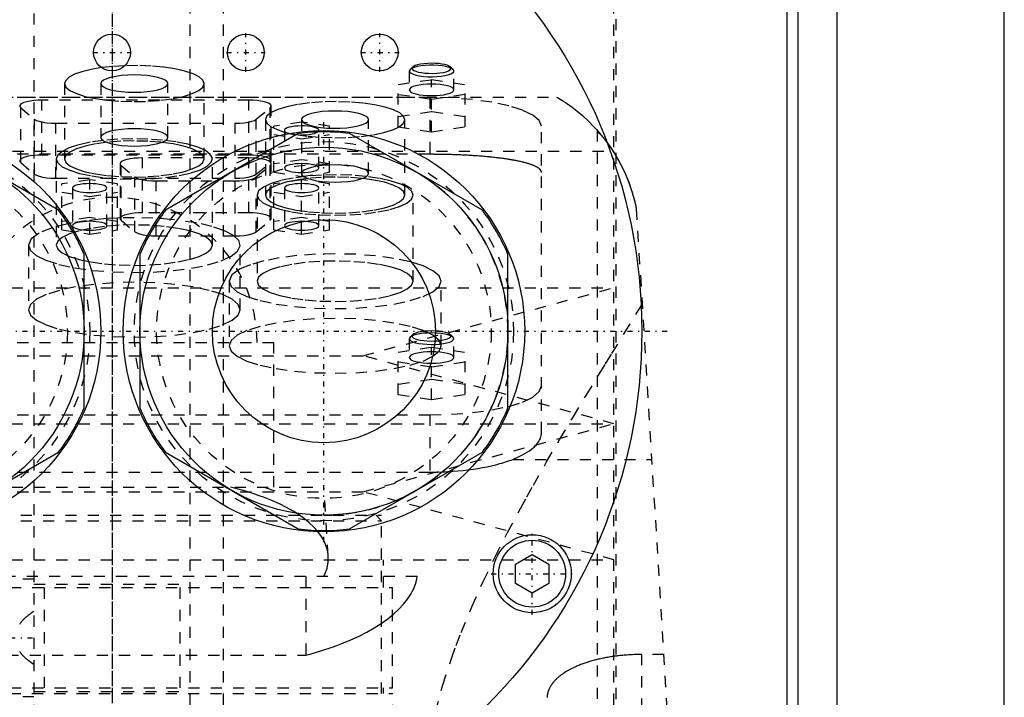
# Model space of a CAD drawing. Extents: x -90 to 90, y -137 to 442.
# Tile 7 of 9: x -8 to 80, y 196 to 257. Entities that reach past the tile are written whole.
import ezdxf

# ---------------------------------------------------------------- set-up
doc = ezdxf.new("R2010")
doc.units = 0
doc.linetypes.add('CENTER', pattern=[1.5, 0.45, -0.5, 0.05, -0.5])
doc.linetypes.add('DASHED', pattern=[2, 1, -1])
for name, color, linetype in [('AM_0', 7, 'CONTINUOUS'), ('AM_3', 7, 'DASHED'), ('AM_7', 7, 'CENTER')]:
    doc.layers.add(name, color=color, linetype=linetype)

msp = doc.modelspace()

# ---------------------------------------------------------------- linework, layer by layer
at = {"layer": 'AM_0', "color": 7, "linetype": 'CONTINUOUS'}
for p, q in [((65, 37.5), (65, 292.5)), ((61.5, 292), (61.5, 154.982)), ((80, 30), (80, 291.5)), ((60.5, 291), (60.5, 156.646)), ((-4.796, 239.852), (-16.704, 246.727)), ((16.704, 246.727), (4.796, 239.852)), ((33.204, 239.852), (21.296, 246.727)), ((-2.5, 222.125), (-2.5, 235.875)), ((2.5, 235.875), (2.5, 222.125)), ((35.5, 222.125), (35.5, 235.875)), ((-16.704, 211.273), (-4.796, 218.148)), ((4.796, 218.148), (16.704, 211.273)), ((21.296, 211.273), (33.204, 218.148)), ((36.172, 208.116), (37.672, 208.982)), ((37.672, 208.982), (39.172, 208.116)), ((36.172, 206.384), (36.172, 208.116)), ((39.172, 208.116), (39.172, 206.384)), ((37.672, 205.518), (36.172, 206.384)), ((39.172, 206.384), (37.672, 205.518))]:
    msp.add_line(p, q, dxfattribs=at)
for centre, radius in [((0, 229), 47.5), ((0, 254), 1.65), ((12, 254), 1.65), ((24, 254), 1.65), ((-19, 229), 18), ((19, 229), 18), ((-19, 229), 16.5), ((19, 229), 16.5), ((19, 229), 10), ((37.672, 207.25), 3.5), ((37.672, 207.25), 3)]:
    msp.add_circle(centre, radius, dxfattribs=at)
for centre, start, end in [((19, 229), 82.61986, 97.38014), ((-19, 229), 22.61986, 37.38014), ((19, 229), 142.61986, 157.38014), ((19, 229), 22.61986, 37.38014), ((-19, 229), 322.61986, 337.38014), ((19, 229), 202.61986, 217.38014), ((19, 229), 322.61986, 337.38014), ((19, 229), 262.61986, 277.38014)]:
    msp.add_arc(centre, 17.875, start, end, dxfattribs=at)
at = {"layer": 'AM_3', "color": 6, "linetype": 'DASHED'}
for p, q in [((-7, 415.5), (-7, -110.5)), ((7, -110.5), (7, 415.5)), ((10, -70.5), (10, 403.5)), ((45.211, 176), (45.211, 269)), ((45, 179.5), (45, 265.5)), ((26.723, 252.474), (26.65, 252.335)), ((26.964, 252.698), (26.723, 252.474)), ((30.577, 252.474), (30.336, 252.698)), ((26.65, 252.335), (26.65, 250.645)), ((30.65, 250.645), (30.65, 252.335)), ((-4.25, 251.208), (-4.25, 244.446)), ((-1, 251.208), (-1, 246.378)), ((5, 246.378), (5, 251.208)), ((8.25, 244.446), (8.25, 251.208)), ((25.65, 251.116), (28.65, 251.564)), ((25.65, 247.322), (25.65, 251.116)), ((28.65, 251.564), (31.65, 251.116)), ((28.65, 246.874), (28.65, 251.564)), ((31.65, 247.322), (31.65, 251.116)), ((-39.86, 250), (39.86, 250)), ((28.5, 249.97), (-28.5, 249.97)), ((28.65, 249.771), (25.65, 250.219)), ((28.5, 249.97), (28.5, 244.865)), ((31.65, 250.219), (28.65, 249.771)), ((-8.189, 244.122), (-8.189, 249.048)), ((-8.189, 249.048), (-6.939, 248.013)), ((-6.28, 244.794), (-6.28, 249.72)), ((12.28, 249.72), (-6.28, 249.72)), ((12.28, 244.794), (12.28, 249.72)), ((12.939, 248.013), (14.189, 249.048)), ((14.189, 244.122), (14.189, 249.048)), ((14.28, 244.276), (14.28, 249.202)), ((28.65, 248.667), (25.65, 248.218)), ((31.65, 248.218), (28.65, 248.667)), ((-6.939, 243.086), (-6.939, 248.013)), ((-5.03, 247.649), (11.03, 247.649)), ((-5.03, 242.723), (-5.03, 247.649)), ((11.03, 242.723), (11.03, 247.649)), ((12.939, 243.086), (12.939, 248.013)), ((13.75, 247.973), (13.75, 241.211)), ((17, 247.757), (14.5, 247.383)), ((14.5, 243.255), (14.5, 247.383)), ((17, 247.973), (17, 242.882)), ((19.5, 247.383), (17, 247.757)), ((19.5, 243.255), (19.5, 247.383)), ((23, 243.143), (23, 247.973)), ((25.65, 247.322), (28.65, 246.874)), ((26.25, 241.211), (26.25, 247.973)), ((28.65, 246.874), (31.65, 247.322)), ((38.5, 219.865), (38.5, 247.382)), ((14.5, 246.636), (17, 246.263)), ((15.45, 247.01), (15.45, 243.629)), ((17, 246.263), (19.5, 246.636)), ((18.55, 243.629), (18.55, 247.01)), ((43.5, 247.019), (43.5, 77.05)), ((-44.917, 245.15), (44.917, 245.15)), ((28.5, 244.865), (-28.5, 244.865)), ((12.28, 244.794), (-6.28, 244.794)), ((2.72, 239.617), (2.72, 244.544)), ((12.28, 244.544), (2.72, 244.544)), ((12.28, 239.617), (12.28, 244.544)), ((-8.189, 244.122), (-6.939, 243.086)), ((-5, 244.446), (-5, 236.719)), ((0.72, 244.026), (0.72, 239.1)), ((0.811, 238.945), (0.811, 243.872)), ((0.811, 243.872), (2.061, 242.836)), ((9, 236.719), (9, 244.446)), ((12.939, 243.086), (14.189, 244.122)), ((12.939, 242.836), (14.189, 243.872)), ((14.189, 238.945), (14.189, 243.872)), ((14.28, 239.1), (14.28, 244.026)), ((17, 244.376), (14.5, 244.003)), ((19.5, 244.003), (17, 244.376)), ((2.061, 237.91), (2.061, 242.836)), ((12.939, 237.91), (12.939, 242.836)), ((14.5, 243.255), (17, 242.882)), ((17, 242.882), (19.5, 243.255)), ((-5.03, 242.723), (11.03, 242.723)), ((-2, 242.581), (-4.5, 242.207)), ((-4.5, 238.079), (-4.5, 242.207)), ((-2, 237.706), (-2, 242.581)), ((0.5, 242.207), (-2, 242.581)), ((0.5, 238.079), (0.5, 242.207)), ((3.97, 242.473), (11.03, 242.473)), ((3.97, 237.547), (3.97, 242.473)), ((11.03, 237.547), (11.03, 242.473)), ((17, 242.581), (14.5, 242.207)), ((14.5, 238.079), (14.5, 242.207)), ((17, 237.706), (17, 242.581)), ((19.5, 242.207), (17, 242.581)), ((19.5, 238.079), (19.5, 242.207)), ((-4.5, 241.46), (-2, 241.086)), ((-3.55, 241.833), (-3.55, 238.453)), ((-2, 241.086), (0.5, 241.46)), ((-0.45, 238.453), (-0.45, 241.833)), ((13, 241.211), (13, 233.484)), ((14.5, 241.46), (17, 241.086)), ((15.45, 241.833), (15.45, 238.453)), ((17, 241.086), (19.5, 241.46)), ((18.55, 238.453), (18.55, 241.833)), ((27, 233.484), (27, 241.211)), ((12.28, 239.617), (2.72, 239.617)), ((47, 240), (57, 77.05)), ((-3.948, 238.636), (-5.355, 238.275)), ((-2, 239.2), (-4.5, 238.826)), ((-3.819, 238.663), (-3.948, 238.636)), ((-3.556, 238.714), (-3.819, 238.663)), ((0.5, 238.826), (-2, 239.2)), ((-0.452, 239.095), (-1.01, 239.051)), ((0.498, 239.147), (-0.452, 239.095)), ((0.731, 239.156), (0.498, 239.147)), ((2, 239.178), (0.731, 239.156)), ((0.811, 238.945), (2.061, 237.91)), ((7.574, 238.71), (5.276, 239.027)), ((12.939, 237.91), (14.189, 238.945)), ((17, 239.2), (14.5, 238.826)), ((19.5, 238.826), (17, 239.2)), ((-4.5, 238.079), (-2, 237.706)), ((-2, 237.706), (0.5, 238.079)), ((3.97, 237.547), (11.03, 237.547)), ((14.5, 238.079), (17, 237.706)), ((17, 237.706), (19.5, 238.079)), ((-7.5, 236.719), (-7.5, 230.924)), ((11.5, 230.924), (11.5, 236.719)), ((10.5, 233.484), (10.5, 227.689)), ((29.5, 227.689), (29.5, 233.484)), ((-45, 232.9), (45, 232.9)), ((22.5, 226.8), (45, 232.9)), ((26.964, 228.692), (26.723, 228.468)), ((30.577, 228.468), (30.336, 228.692)), ((-14.5, 228), (14.5, 228)), ((14.5, 215), (14.5, 228)), ((26.723, 228.468), (26.65, 228.329)), ((26.65, 228.329), (26.65, 226.639)), ((30.65, 226.639), (30.65, 228.329)), ((25.65, 227.11), (28.65, 227.559)), ((25.65, 223.316), (25.65, 227.11)), ((28.65, 227.559), (31.65, 227.11)), ((28.65, 222.868), (28.65, 227.559)), ((31.65, 223.316), (31.65, 227.11)), ((-22.5, 226.8), (22.5, 226.8)), ((45, 220.7), (22.5, 226.8)), ((28.65, 225.766), (25.65, 226.214)), ((31.65, 226.214), (28.65, 225.766)), ((28.65, 224.661), (25.65, 224.213)), ((31.65, 224.213), (28.65, 224.661)), ((25.65, 223.316), (28.65, 222.868)), ((28.65, 222.868), (31.65, 223.316)), ((-45, 220.7), (45, 220.7)), ((-28.5, 221.5), (28.5, 221.5)), ((22.5, 214.6), (45, 220.7)), ((28.5, 221.5), (28.5, 216.359)), ((35.934, 217.5), (48.381, 217.5)), ((-28.5, 216.359), (28.5, 216.359)), ((-22.5, 214.6), (22.5, 214.6)), ((-19, 215), (19, 215)), ((19.386, 208.83), (19, 215)), ((45, 208.5), (22.5, 214.6)), ((-24.175, 212.5), (24.175, 212.5)), ((-24.175, 212), (24.175, 212)), ((24.175, 212), (23.675, 212.5)), ((24.175, 196.5), (24.175, 212.5)), ((24.175, 196.5), (24.175, 212)), ((-45, 208.5), (45, 208.5)), ((24.35, 206), (24.35, 208.5)), ((27.357, 207), (-27.357, 207)), ((-7, 206.75), (-10, 206.75)), ((17.375, 207), (17.375, 199.939)), ((-25.15, 206), (25.15, 206)), ((-7, 206.3), (7, 206.3)), ((-6.096, 206), (-6.096, 197)), ((6.096, 197), (6.096, 206)), ((25.15, 197), (25.15, 206)), ((-17.375, 199.939), (17.375, 199.939)), ((47.5, 77.05), (47.5, 200.006)), ((49.454, 200.006), (47.5, 200.006)), ((-25.15, 197), (25.15, 197)), ((24.35, 196.5), (24.35, 197)), ((-25.175, 196.5), (25.175, 196.5)), ((-10, 196.25), (-7, 196.25)), ((-7, 196.7), (7, 196.7)), ((25.75, 116.5), (25.175, 196.5))]:
    msp.add_line(p, q, dxfattribs=at)
for points in [[(-0.93, 252.637), (-1.873, 252.477), (-2.691, 252.277), (-3.356, 252.042), (-3.847, 251.779), (-4.148, 251.498), (-4.25, 251.208)], [(1.142, 252.81), (0.077, 252.747), (-0.93, 252.637)], [(8.25, 251.208), (8.138, 251.513), (7.805, 251.807), (7.264, 252.08), (6.533, 252.322), (5.64, 252.523), (4.616, 252.677), (3.498, 252.778), (2.326, 252.823), (1.142, 252.81)], [(26.65, 252.335), (26.69, 252.232), (26.809, 252.133), (27.002, 252.042), (27.261, 251.962), (27.576, 251.898), (27.934, 251.852), (28.321, 251.824), (28.72, 251.818), (29.118, 251.832), (29.496, 251.866), (29.84, 251.919), (30.137, 251.989), (30.374, 252.072), (30.541, 252.167), (30.633, 252.268), (30.645, 252.371), (30.577, 252.474)], [(30.577, 252.474), (30.432, 252.57), (30.216, 252.657), (29.938, 252.731), (29.609, 252.789), (29.241, 252.829), (28.85, 252.85), (28.45, 252.85), (28.059, 252.829), (27.691, 252.789), (27.362, 252.731), (27.084, 252.657), (26.868, 252.57), (26.723, 252.474)], [(28.65, 253.029), (28.303, 253.02), (27.971, 252.994), (27.665, 252.951), (27.398, 252.893), (27.181, 252.822), (27.021, 252.742), (26.927, 252.655), (26.901, 252.566), (26.943, 252.476), (27.054, 252.391), (27.228, 252.312), (27.458, 252.245), (27.735, 252.19), (28.049, 252.151), (28.386, 252.129), (28.734, 252.124), (29.078, 252.137), (29.406, 252.168), (29.703, 252.215), (29.959, 252.276), (30.163, 252.349), (30.307, 252.431), (30.386, 252.519), (30.395, 252.609), (30.336, 252.698)], [(30.336, 252.698), (30.22, 252.776), (30.051, 252.848), (29.833, 252.91), (29.575, 252.961), (29.285, 252.998), (28.973, 253.022), (28.65, 253.029)], [(-4.25, 251.208), (-4.13, 250.892), (-3.774, 250.589), (-3.197, 250.309), (-2.419, 250.064), (-1.472, 249.863), (-0.392, 249.713), (0.781, 249.621), (2, 249.59), (3.219, 249.621), (4.392, 249.713), (5.472, 249.863), (6.419, 250.064), (7.197, 250.309), (7.774, 250.589), (8.13, 250.892), (8.25, 251.208)], [(26.65, 250.645), (26.688, 250.544), (26.802, 250.446), (26.987, 250.357), (27.236, 250.278), (27.539, 250.214), (27.885, 250.166), (28.26, 250.137), (28.65, 250.127), (29.04, 250.137), (29.415, 250.166), (29.761, 250.214), (30.064, 250.278), (30.313, 250.357), (30.498, 250.446), (30.612, 250.544), (30.65, 250.645), (30.612, 250.746), (30.498, 250.843), (30.313, 250.932), (30.064, 251.011), (29.761, 251.075), (29.415, 251.123), (29.04, 251.152), (28.65, 251.162)], [(28.65, 251.162), (28.26, 251.152), (27.885, 251.123), (27.539, 251.075), (27.236, 251.011), (26.987, 250.932), (26.802, 250.843), (26.688, 250.746), (26.65, 250.645)], [(38.5, 247.382), (38.308, 247.887), (37.739, 248.372), (36.815, 248.82), (35.571, 249.212), (34.056, 249.534), (32.327, 249.773), (30.451, 249.92), (28.5, 249.97)], [(-6.28, 249.72), (-6.652, 249.711), (-7.012, 249.684), (-7.346, 249.64), (-7.642, 249.581), (-7.891, 249.509), (-8.083, 249.426), (-8.213, 249.335), (-8.274, 249.239), (-8.266, 249.143), (-8.189, 249.048)], [(14.189, 249.048), (14.266, 249.143), (14.274, 249.239), (14.213, 249.335), (14.083, 249.426), (13.891, 249.509), (13.642, 249.581), (13.346, 249.64), (13.012, 249.684), (12.652, 249.711), (12.28, 249.72)], [(13.75, 247.973), (13.869, 247.658), (14.222, 247.356), (14.796, 247.077), (15.568, 246.832), (16.51, 246.631), (17.584, 246.481), (18.751, 246.388), (19.966, 246.355), (21.181, 246.384), (22.352, 246.474), (23.433, 246.621), (24.383, 246.819), (25.165, 247.062), (25.751, 247.339), (26.117, 247.641), (26.25, 247.955), (26.144, 248.27), (25.803, 248.573), (25.242, 248.854), (24.48, 249.101), (23.547, 249.305), (22.479, 249.458), (21.316, 249.554), (20.103, 249.59), (18.886, 249.564), (17.712, 249.478), (16.625, 249.334), (15.667, 249.138), (14.874, 248.898), (14.276, 248.622)], [(14.276, 248.622), (13.883, 248.305), (13.75, 247.973)], [(23, 247.973), (22.942, 248.124), (22.772, 248.27), (22.494, 248.404), (22.121, 248.522), (21.667, 248.618), (21.148, 248.69), (20.585, 248.734), (20, 248.749), (19.415, 248.734), (18.852, 248.69), (18.333, 248.618), (17.879, 248.522), (17.506, 248.404), (17.228, 248.27), (17.058, 248.124), (17, 247.973)], [(-6.939, 248.013), (-6.771, 247.912), (-6.526, 247.824), (-6.214, 247.75), (-5.85, 247.695), (-5.449, 247.661), (-5.03, 247.649)], [(11.03, 247.649), (11.449, 247.661), (11.85, 247.695), (12.214, 247.75), (12.526, 247.824), (12.771, 247.912), (12.939, 248.013)], [(16.531, 246.627), (16.823, 246.611), (17.122, 246.61), (17.416, 246.623), (17.695, 246.651), (17.948, 246.692), (18.166, 246.745), (18.34, 246.808), (18.465, 246.879), (18.535, 246.954), (18.548, 247.031), (18.503, 247.107), (18.403, 247.18), (18.251, 247.247), (18.052, 247.305), (17.813, 247.351), (17.545, 247.385), (17.257, 247.405), (16.959, 247.411), (16.662, 247.401), (16.378, 247.377), (16.117, 247.339), (15.889, 247.29), (15.702, 247.229), (15.564, 247.161), (15.479, 247.086), (15.45, 247.009), (15.479, 246.933), (15.565, 246.858), (15.703, 246.79), (15.891, 246.73)], [(17, 247.973), (17.036, 247.853), (17.143, 247.736)], [(17.143, 247.736), (17.384, 247.592), (17.733, 247.464), (18.174, 247.357), (18.689, 247.274), (19.258, 247.22), (19.857, 247.197), (20.462, 247.206), (21.048, 247.245), (21.592, 247.315), (22.07, 247.411), (22.464, 247.53), (22.758, 247.667), (22.939, 247.817), (23, 247.973)], [(15.891, 246.73), (16.187, 246.668), (16.531, 246.627)], [(8.814, 244.861), (8.377, 245.194), (7.701, 245.498), (6.811, 245.763), (5.74, 245.978), (4.529, 246.136), (3.223, 246.23), (1.871, 246.258), (0.524, 246.217), (-0.768, 246.111), (-1.956, 245.941), (-2.995, 245.716), (-3.847, 245.443), (-4.479, 245.132), (-4.869, 244.796), (-5, 244.446)], [(-4.25, 244.446), (-4.13, 244.131), (-3.774, 243.827), (-3.197, 243.548), (-2.419, 243.303), (-1.472, 243.101), (-0.392, 242.952), (0.781, 242.86), (2, 242.829), (3.219, 242.86), (4.392, 242.952), (5.472, 243.101), (6.419, 243.303), (7.197, 243.548), (7.774, 243.827), (8.13, 244.131), (8.25, 244.446), (8.13, 244.762), (7.774, 245.066), (7.197, 245.345), (6.419, 245.59), (5.472, 245.791), (4.392, 245.941), (3.219, 246.033), (2, 246.064)], [(2, 246.064), (0.781, 246.033), (-0.392, 245.941), (-1.472, 245.791), (-2.419, 245.59), (-3.197, 245.345), (-3.774, 245.066), (-4.13, 244.762), (-4.25, 244.446)], [(-6.28, 244.794), (-6.652, 244.785), (-7.012, 244.758), (-7.346, 244.714), (-7.642, 244.655), (-7.891, 244.583), (-8.083, 244.5), (-8.213, 244.409), (-8.274, 244.313), (-8.266, 244.216), (-8.189, 244.122)], [(-5, 244.446), (-4.863, 244.089), (-4.456, 243.746), (-3.796, 243.431), (-2.909, 243.155), (-1.83, 242.93), (-0.6, 242.764), (0.732, 242.665), (2.114, 242.635), (3.491, 242.676), (4.81, 242.787), (6.018, 242.963), (7.069, 243.197), (7.921, 243.48), (8.541, 243.801), (8.904, 244.147), (8.996, 244.506), (8.814, 244.861)], [(2.72, 244.544), (2.348, 244.534), (1.988, 244.508), (1.654, 244.464), (1.358, 244.405), (1.109, 244.333), (0.917, 244.249), (0.787, 244.159), (0.726, 244.063), (0.734, 243.966), (0.811, 243.872)], [(14.189, 244.122), (14.266, 244.216), (14.274, 244.313), (14.213, 244.409), (14.083, 244.5), (13.891, 244.583), (13.642, 244.655), (13.346, 244.714), (13.012, 244.758), (12.652, 244.785), (12.28, 244.794)], [(14.189, 243.872), (14.266, 243.966), (14.274, 244.063), (14.213, 244.159), (14.083, 244.249), (13.891, 244.333), (13.642, 244.405), (13.346, 244.464), (13.012, 244.508), (12.652, 244.534), (12.28, 244.544)], [(-6.939, 243.086), (-6.771, 242.986), (-6.526, 242.897), (-6.214, 242.824), (-5.85, 242.769), (-5.449, 242.735), (-5.03, 242.723)], [(2.061, 242.836), (2.229, 242.736), (2.474, 242.647), (2.786, 242.574), (3.15, 242.519), (3.551, 242.485), (3.97, 242.473)], [(11.03, 242.723), (11.449, 242.735), (11.85, 242.769), (12.214, 242.824), (12.526, 242.897), (12.771, 242.986), (12.939, 243.086)], [(11.03, 242.473), (11.449, 242.485), (11.85, 242.519), (12.214, 242.574), (12.526, 242.647), (12.771, 242.736), (12.939, 242.836)], [(13, 241.211), (13.133, 240.859), (13.528, 240.521), (14.17, 240.208), (15.034, 239.934), (16.087, 239.709), (17.289, 239.541), (18.594, 239.436), (19.953, 239.4), (21.314, 239.432), (22.625, 239.532), (23.835, 239.696), (24.9, 239.917), (25.778, 240.188), (26.435, 240.498), (26.848, 240.836), (26.999, 241.187), (26.884, 241.539), (26.507, 241.879), (25.881, 242.194), (25.032, 242.471), (23.99, 242.7), (22.797, 242.872), (21.497, 242.981), (20.14, 243.023), (18.778, 242.995), (17.462, 242.9), (16.243, 242.74), (15.167, 242.522), (14.275, 242.254)], [(20, 242.829), (18.781, 242.798), (17.608, 242.706), (16.528, 242.556), (15.581, 242.355), (14.803, 242.11), (14.226, 241.83), (13.87, 241.527), (13.75, 241.211), (13.87, 240.896), (14.226, 240.592), (14.803, 240.313), (15.581, 240.067), (16.528, 239.866), (17.608, 239.717), (18.781, 239.625), (20, 239.594), (21.219, 239.625), (22.392, 239.717), (23.472, 239.866), (24.419, 240.067), (25.197, 240.313), (25.774, 240.592), (26.13, 240.896), (26.25, 241.211)], [(26.25, 241.211), (26.13, 241.527), (25.774, 241.83), (25.197, 242.11), (24.419, 242.355), (23.472, 242.556), (22.392, 242.706), (21.219, 242.798), (20, 242.829)], [(-0.45, 241.833), (-0.48, 241.912), (-0.568, 241.987), (-0.711, 242.056), (-0.904, 242.117), (-1.139, 242.167), (-1.407, 242.204), (-1.698, 242.227), (-2, 242.235), (-2.302, 242.227), (-2.593, 242.204), (-2.861, 242.167), (-3.096, 242.117), (-3.289, 242.056), (-3.432, 241.987), (-3.52, 241.912), (-3.55, 241.833)], [(14.275, 242.254), (13.577, 241.931), (13.146, 241.579), (13, 241.211)], [(18.55, 241.833), (18.52, 241.912), (18.432, 241.987), (18.289, 242.056), (18.096, 242.117), (17.861, 242.167), (17.593, 242.204), (17.302, 242.227), (17, 242.235), (16.698, 242.227), (16.407, 242.204), (16.139, 242.167), (15.904, 242.117), (15.711, 242.056), (15.568, 241.987), (15.48, 241.912), (15.45, 241.833)], [(-3.55, 241.833), (-3.52, 241.755), (-3.432, 241.68), (-3.289, 241.611), (-3.096, 241.55), (-2.861, 241.5), (-2.593, 241.463), (-2.302, 241.44), (-2, 241.432), (-1.698, 241.44), (-1.407, 241.463), (-1.139, 241.5), (-0.904, 241.55), (-0.711, 241.611), (-0.568, 241.68), (-0.48, 241.755), (-0.45, 241.833)], [(15.45, 241.833), (15.48, 241.755), (15.568, 241.68), (15.711, 241.611), (15.904, 241.55), (16.139, 241.5), (16.407, 241.463), (16.698, 241.44), (17, 241.432), (17.302, 241.44), (17.593, 241.463), (17.861, 241.5), (18.096, 241.55), (18.289, 241.611), (18.432, 241.68), (18.52, 241.755), (18.55, 241.833)], [(2.72, 239.617), (2.348, 239.608), (1.988, 239.581), (1.654, 239.538), (1.358, 239.479), (1.109, 239.406), (0.917, 239.323), (0.787, 239.232), (0.726, 239.137), (0.734, 239.04), (0.811, 238.945)], [(14.189, 238.945), (14.266, 239.04), (14.274, 239.137), (14.213, 239.232), (14.083, 239.323), (13.891, 239.406), (13.642, 239.479), (13.346, 239.538), (13.012, 239.581), (12.652, 239.608), (12.28, 239.617)], [(-7.5, 236.719), (-7.321, 236.244), (-6.79, 235.786), (-5.927, 235.364), (-4.766, 234.993), (-3.349, 234.687), (-1.73, 234.458), (0.029, 234.314), (1.863, 234.261), (3.702, 234.3), (5.476, 234.431), (7.12, 234.648), (8.57, 234.943), (9.773, 235.305), (10.682, 235.721), (11.264, 236.174), (11.496, 236.648), (11.37, 237.124), (10.89, 237.586), (10.075, 238.014), (8.956, 238.394), (7.574, 238.71)], [(-5, 236.719), (-4.865, 236.366), (-4.467, 236.026), (-3.82, 235.713), (-2.95, 235.438), (-1.889, 235.213), (-0.679, 235.045), (0.634, 234.942), (2, 234.907), (3.366, 234.942), (4.679, 235.045), (5.889, 235.213), (6.95, 235.438), (7.82, 235.713), (8.467, 236.026), (8.865, 236.366), (9, 236.719), (8.865, 237.073), (8.467, 237.412), (7.82, 237.726), (6.95, 238), (5.889, 238.225), (4.679, 238.393), (3.366, 238.496), (2, 238.531)], [(2, 238.531), (0.634, 238.496), (-0.679, 238.393), (-1.889, 238.225), (-2.95, 238), (-3.82, 237.726), (-4.467, 237.412), (-4.865, 237.073), (-5, 236.719)], [(-1.01, 239.051), (-2.332, 238.907), (-3.556, 238.714)], [(5.276, 239.027), (3.664, 239.14), (2, 239.178)], [(-5.355, 238.275), (-6.525, 237.804), (-7.253, 237.276), (-7.5, 236.719)], [(2.061, 237.91), (2.229, 237.81), (2.474, 237.721), (2.786, 237.647), (3.15, 237.592), (3.551, 237.558), (3.97, 237.547)], [(11.03, 237.547), (11.449, 237.558), (11.85, 237.592), (12.214, 237.647), (12.526, 237.721), (12.771, 237.81), (12.939, 237.91)], [(10.5, 233.484), (10.683, 233.004), (11.223, 232.543), (12.101, 232.118), (13.282, 231.745), (14.722, 231.439), (16.365, 231.212), (18.147, 231.072), (20, 231.025), (21.853, 231.072), (23.635, 231.212), (25.278, 231.439), (26.718, 231.745), (27.899, 232.118), (28.777, 232.543), (29.317, 233.004), (29.5, 233.484), (29.317, 233.964), (28.777, 234.425), (27.899, 234.85), (26.718, 235.222), (25.278, 235.528), (23.635, 235.755), (21.853, 235.895), (20, 235.943)], [(20, 235.943), (18.254, 235.901), (16.567, 235.776), (14.997, 235.574), (13.597, 235.3), (12.416, 234.965), (11.494, 234.579)], [(20, 235.296), (18.634, 235.261), (17.321, 235.158), (16.111, 234.99), (15.05, 234.765), (14.18, 234.49), (13.533, 234.177), (13.135, 233.837), (13, 233.484), (13.135, 233.13), (13.533, 232.791), (14.18, 232.477), (15.05, 232.203), (16.111, 231.977), (17.321, 231.81), (18.634, 231.707), (20, 231.672), (21.366, 231.707), (22.679, 231.81), (23.889, 231.977), (24.95, 232.203), (25.82, 232.477), (26.467, 232.791), (26.865, 233.13), (27, 233.484)], [(27, 233.484), (26.865, 233.837), (26.467, 234.177), (25.82, 234.49), (24.95, 234.765), (23.889, 234.99), (22.679, 235.158), (21.366, 235.261), (20, 235.296)], [(11.494, 234.579), (10.752, 234.046), (10.5, 233.484)], [(26.65, 228.329), (26.688, 228.23), (26.799, 228.133), (26.98, 228.045), (27.224, 227.967), (27.521, 227.902), (27.861, 227.854), (28.231, 227.823), (28.616, 227.812), (29.003, 227.82), (29.376, 227.847), (29.722, 227.892), (30.028, 227.954), (30.282, 228.03), (30.474, 228.117), (30.598, 228.212), (30.649, 228.312), (30.624, 228.412), (30.526, 228.509), (30.356, 228.599), (30.123, 228.68), (29.834, 228.747), (29.501, 228.798)], [(28.65, 228.847), (28.281, 228.838), (27.924, 228.812), (27.593, 228.769), (27.298, 228.711), (27.049, 228.64), (26.855, 228.558), (26.723, 228.468)], [(28.045, 228.996), (27.735, 228.957), (27.459, 228.903), (27.231, 228.836), (27.057, 228.759), (26.946, 228.674), (26.901, 228.585), (26.924, 228.496), (27.014, 228.41), (27.168, 228.33), (27.38, 228.259), (27.641, 228.201), (27.942, 228.157), (28.27, 228.129), (28.613, 228.118), (28.957, 228.125), (29.289, 228.149), (29.597, 228.19), (29.868, 228.246), (30.091, 228.314), (30.258, 228.392), (30.362, 228.477), (30.4, 228.566), (30.369, 228.655), (30.272, 228.741), (30.112, 228.82), (29.894, 228.889), (29.628, 228.946), (29.324, 228.989), (28.994, 229.015), (28.65, 229.024)], [(28.65, 229.024), (28.343, 229.017), (28.045, 228.996)], [(29.501, 228.798), (29.086, 228.835), (28.65, 228.847)], [(28.65, 227.157), (28.26, 227.147), (27.885, 227.117), (27.539, 227.069), (27.236, 227.005), (26.987, 226.927), (26.802, 226.837), (26.688, 226.74), (26.65, 226.639), (26.688, 226.538), (26.802, 226.441), (26.987, 226.351), (27.236, 226.273), (27.539, 226.209), (27.885, 226.161), (28.26, 226.131), (28.65, 226.121), (29.04, 226.131), (29.415, 226.161), (29.761, 226.209), (30.064, 226.273), (30.313, 226.351), (30.498, 226.441), (30.612, 226.538), (30.65, 226.639)], [(30.65, 226.639), (30.612, 226.74), (30.498, 226.837), (30.313, 226.927), (30.064, 227.005), (29.761, 227.069), (29.415, 227.117), (29.04, 227.147), (28.65, 227.157)], [(28.5, 221.5), (30.451, 221.55), (32.327, 221.697), (34.056, 221.936), (35.571, 222.258), (36.815, 222.65), (37.739, 223.098), (38.308, 223.583), (38.5, 224.088)]]:
    msp.add_lwpolyline(points, dxfattribs=at)
for points in [[(5, 251.208), (4.942, 251.359), (4.772, 251.505), (4.494, 251.639), (4.121, 251.757), (3.667, 251.854), (3.148, 251.925), (2.585, 251.969), (2, 251.984), (1.415, 251.969), (0.852, 251.925), (0.333, 251.854), (-0.121, 251.757), (-0.494, 251.639), (-0.772, 251.505), (-0.942, 251.359), (-1, 251.208), (-0.942, 251.056), (-0.772, 250.911), (-0.494, 250.777), (-0.121, 250.659), (0.333, 250.562), (0.852, 250.491), (1.415, 250.446), (2, 250.431), (2.585, 250.446), (3.148, 250.491), (3.667, 250.562), (4.121, 250.659), (4.494, 250.777), (4.772, 250.911), (4.942, 251.056)], [(5, 246.378), (4.942, 246.53), (4.772, 246.675), (4.494, 246.81), (4.121, 246.927), (3.667, 247.024), (3.148, 247.096), (2.585, 247.14), (2, 247.155), (1.415, 247.14), (0.852, 247.096), (0.333, 247.024), (-0.121, 246.927), (-0.494, 246.81), (-0.772, 246.675), (-0.942, 246.53), (-1, 246.378), (-0.942, 246.227), (-0.772, 246.081), (-0.494, 245.947), (-0.121, 245.829), (0.333, 245.733), (0.852, 245.661), (1.415, 245.617), (2, 245.602), (2.585, 245.617), (3.148, 245.661), (3.667, 245.733), (4.121, 245.829), (4.494, 245.947), (4.772, 246.081), (4.942, 246.227)], [(18.55, 243.629), (18.52, 243.707), (18.432, 243.783), (18.289, 243.852), (18.096, 243.913), (17.861, 243.963), (17.593, 244), (17.302, 244.022), (17, 244.03), (16.698, 244.022), (16.407, 244), (16.139, 243.963), (15.904, 243.913), (15.711, 243.852), (15.568, 243.783), (15.48, 243.707), (15.45, 243.629), (15.48, 243.551), (15.568, 243.476), (15.711, 243.406), (15.904, 243.345), (16.139, 243.295), (16.407, 243.258), (16.698, 243.236), (17, 243.228), (17.302, 243.236), (17.593, 243.258), (17.861, 243.295), (18.096, 243.345), (18.289, 243.406), (18.432, 243.476), (18.52, 243.551)], [(23, 243.143), (22.942, 243.295), (22.772, 243.44), (22.494, 243.574), (22.121, 243.692), (21.667, 243.789), (21.148, 243.86), (20.585, 243.905), (20, 243.92), (19.415, 243.905), (18.852, 243.86), (18.333, 243.789), (17.879, 243.692), (17.506, 243.574), (17.228, 243.44), (17.058, 243.295), (17, 243.143), (17.058, 242.992), (17.228, 242.846), (17.506, 242.712), (17.879, 242.594), (18.333, 242.497), (18.852, 242.426), (19.415, 242.382), (20, 242.367), (20.585, 242.382), (21.148, 242.426), (21.667, 242.497), (22.121, 242.594), (22.494, 242.712), (22.772, 242.846), (22.942, 242.992)], [(-0.45, 238.453), (-0.48, 238.531), (-0.568, 238.606), (-0.711, 238.676), (-0.904, 238.736), (-1.139, 238.786), (-1.407, 238.823), (-1.698, 238.846), (-2, 238.854), (-2.302, 238.846), (-2.593, 238.823), (-2.861, 238.786), (-3.096, 238.736), (-3.289, 238.676), (-3.432, 238.606), (-3.52, 238.531), (-3.55, 238.453), (-3.52, 238.374), (-3.432, 238.299), (-3.289, 238.23), (-3.096, 238.169), (-2.861, 238.119), (-2.593, 238.082), (-2.302, 238.059), (-2, 238.051), (-1.698, 238.059), (-1.407, 238.082), (-1.139, 238.119), (-0.904, 238.169), (-0.711, 238.23), (-0.568, 238.299), (-0.48, 238.374)], [(18.55, 238.453), (18.52, 238.531), (18.432, 238.606), (18.289, 238.676), (18.096, 238.736), (17.861, 238.786), (17.593, 238.823), (17.302, 238.846), (17, 238.854), (16.698, 238.846), (16.407, 238.823), (16.139, 238.786), (15.904, 238.736), (15.711, 238.676), (15.568, 238.606), (15.48, 238.531), (15.45, 238.453), (15.48, 238.374), (15.568, 238.299), (15.711, 238.23), (15.904, 238.169), (16.139, 238.119), (16.407, 238.082), (16.698, 238.059), (17, 238.051), (17.302, 238.059), (17.593, 238.082), (17.861, 238.119), (18.096, 238.169), (18.289, 238.23), (18.432, 238.299), (18.52, 238.374)], [(-7.5, 230.924), (-7.317, 230.444), (-6.777, 229.983), (-5.899, 229.558), (-4.718, 229.185), (-3.278, 228.879), (-1.635, 228.652), (0.147, 228.512), (2, 228.465), (3.853, 228.512), (5.635, 228.652), (7.278, 228.879), (8.718, 229.185), (9.899, 229.558), (10.777, 229.983), (11.317, 230.444), (11.5, 230.924), (11.317, 231.404), (10.777, 231.865), (9.899, 232.29), (8.718, 232.662), (7.278, 232.968), (5.635, 233.195), (3.853, 233.335), (2, 233.383), (0.147, 233.335), (-1.635, 233.195), (-3.278, 232.968), (-4.718, 232.662), (-5.899, 232.29), (-6.777, 231.865), (-7.317, 231.404)], [(10.5, 227.689), (10.683, 227.209), (11.223, 226.748), (12.101, 226.323), (13.282, 225.95), (14.722, 225.644), (16.365, 225.417), (18.147, 225.277), (20, 225.23), (21.853, 225.277), (23.635, 225.417), (25.278, 225.644), (26.718, 225.95), (27.899, 226.323), (28.777, 226.748), (29.317, 227.209), (29.5, 227.689), (29.317, 228.168), (28.777, 228.63), (27.899, 229.055), (26.718, 229.427), (25.278, 229.733), (23.635, 229.96), (21.853, 230.1), (20, 230.147), (18.147, 230.1), (16.365, 229.96), (14.722, 229.733), (13.282, 229.427), (12.101, 229.055), (11.223, 228.63), (10.683, 228.168)]]:
    msp.add_lwpolyline(points, close=True, dxfattribs=at)
for points in [[(39.86, 250, 0), (39.943, 249.951, 0), (40.169, 249.814, 0), (40.47, 249.624, 0), (40.644, 249.509, 0), (40.832, 249.381, 0), (41.246, 249.084, 0), (41.698, 248.734, 0), (42.178, 248.331, 0), (42.676, 247.874, 0), (43.183, 247.365, 0), (43.436, 247.09, 0), (43.689, 246.802, 0), (44.188, 246.188, 0), (44.671, 245.521, 0), (45.133, 244.804, 0), (45.566, 244.036, 0), (45.965, 243.22, 0), (46.149, 242.794, 0), (46.323, 242.357, 0), (46.634, 241.447, 0), (46.892, 240.493, 0), (47, 240, 0)], [(43.5, 247.019, 0), (43.501, 247.009, 0), (43.503, 246.99, 0), (43.507, 246.97, 0), (43.51, 246.961, 0), (43.513, 246.951, 0), (43.521, 246.931, 0), (43.53, 246.911, 0), (43.542, 246.891, 0), (43.555, 246.871, 0), (43.571, 246.851, 0), (43.579, 246.841, 0), (43.588, 246.831, 0), (43.607, 246.81, 0), (43.628, 246.79, 0), (43.651, 246.77, 0), (43.676, 246.749, 0), (43.703, 246.728, 0), (43.717, 246.718, 0), (43.732, 246.708, 0), (43.763, 246.687, 0), (43.795, 246.667, 0), (43.812, 246.656, 0)], [(43.813, 246.656, 0), (43.824, 246.643, 0), (43.847, 246.615, 0), (43.871, 246.586, 0), (43.883, 246.571, 0), (43.895, 246.556, 0), (43.92, 246.525, 0), (43.946, 246.494, 0), (43.972, 246.461, 0), (43.999, 246.428, 0), (44.026, 246.394, 0), (44.04, 246.377, 0), (44.054, 246.359, 0), (44.082, 246.323, 0), (44.111, 246.287, 0), (44.14, 246.25, 0), (44.169, 246.212, 0), (44.199, 246.173, 0), (44.214, 246.154, 0), (44.229, 246.134, 0), (44.259, 246.094, 0), (44.289, 246.054, 0), (44.304, 246.034, 0), (44.32, 246.013, 0), (44.35, 245.972, 0), (44.381, 245.93, 0), (44.397, 245.909, 0), (44.413, 245.887, 0), (44.444, 245.843, 0), (44.476, 245.799, 0), (44.509, 245.754, 0), (44.541, 245.708, 0), (44.574, 245.662, 0), (44.59, 245.638, 0), (44.607, 245.614, 0), (44.64, 245.566, 0), (44.674, 245.518, 0), (44.707, 245.468, 0), (44.741, 245.418, 0), (44.775, 245.367, 0), (44.793, 245.341, 0), (44.81, 245.315, 0), (44.844, 245.263, 0), (44.879, 245.21, 0), (45, 245.019, 0), (45.211, 244.673, 0), (45.422, 244.303, 0), (45.527, 244.11, 0), (45.631, 243.912, 0), (45.834, 243.502, 0), (46.03, 243.074, 0), (46.216, 242.629, 0), (46.391, 242.171, 0), (46.553, 241.701, 0), (46.629, 241.463, 0), (46.701, 241.222, 0), (46.833, 240.736, 0), (46.949, 240.246, 0), (47, 240, 0)], [(38.5, 243.238, 0), (38.5, 243.25, 0), (38.498, 243.274, 0), (38.494, 243.299, 0), (38.491, 243.311, 0), (38.488, 243.323, 0), (38.48, 243.347, 0), (38.47, 243.371, 0), (38.458, 243.396, 0), (38.444, 243.42, 0), (38.427, 243.444, 0), (38.418, 243.457, 0), (38.409, 243.469, 0), (38.388, 243.493, 0), (38.366, 243.517, 0), (38.341, 243.542, 0), (38.314, 243.566, 0), (38.285, 243.59, 0), (38.27, 243.602, 0), (38.254, 243.614, 0), (38.22, 243.638, 0), (38.185, 243.662, 0), (38.166, 243.674, 0), (38.147, 243.686, 0), (38.107, 243.709, 0), (38.065, 243.733, 0), (38.043, 243.745, 0), (38.021, 243.756, 0), (37.975, 243.78, 0), (37.927, 243.803, 0), (37.876, 243.826, 0), (37.824, 243.849, 0), (37.769, 243.872, 0), (37.741, 243.883, 0), (37.713, 243.894, 0), (37.654, 243.917, 0), (37.594, 243.939, 0), (37.531, 243.961, 0), (37.466, 243.983, 0), (37.4, 244.004, 0), (37.366, 244.015, 0), (37.332, 244.026, 0), (37.262, 244.047, 0), (37.19, 244.068, 0), (37.116, 244.088, 0), (37.04, 244.109, 0), (36.963, 244.129, 0), (36.924, 244.139, 0), (36.884, 244.149, 0), (36.803, 244.169, 0), (36.721, 244.188, 0), (36.637, 244.207, 0), (36.552, 244.226, 0), (36.465, 244.245, 0), (36.422, 244.254, 0), (36.377, 244.263, 0), (36.288, 244.282, 0), (36.197, 244.299, 0), (36.105, 244.317, 0), (36.011, 244.334, 0), (35.917, 244.351, 0), (35.869, 244.359, 0), (35.821, 244.367, 0), (35.724, 244.384, 0), (35.627, 244.4, 0), (35.578, 244.408, 0), (35.528, 244.415, 0), (35.428, 244.431, 0), (35.326, 244.446, 0), (35.274, 244.454, 0), (35.222, 244.461, 0), (35.116, 244.476, 0), (35.008, 244.491, 0), (34.899, 244.506, 0), (34.788, 244.52, 0), (34.675, 244.534, 0), (34.618, 244.541, 0), (34.56, 244.548, 0), (34.444, 244.562, 0), (34.327, 244.575, 0), (34.208, 244.588, 0), (34.087, 244.601, 0), (33.965, 244.614, 0), (33.904, 244.62, 0), (33.842, 244.626, 0), (33.717, 244.638, 0), (33.591, 244.65, 0), (33.463, 244.661, 0), (33.334, 244.673, 0), (33.204, 244.684, 0), (33.139, 244.689, 0), (33.073, 244.694, 0), (32.941, 244.705, 0), (32.808, 244.715, 0), (32.674, 244.724, 0), (32.538, 244.734, 0), (32.402, 244.743, 0), (32.334, 244.747, 0), (32.265, 244.752, 0), (32.127, 244.76, 0), (31.989, 244.768, 0), (31.849, 244.776, 0), (31.709, 244.784, 0), (31.568, 244.791, 0), (31.498, 244.794, 0), (31.427, 244.798, 0), (31.285, 244.804, 0), (31.143, 244.81, 0), (31.072, 244.813, 0), (31.001, 244.816, 0), (30.857, 244.822, 0), (30.714, 244.827, 0), (30.642, 244.829, 0), (30.571, 244.832, 0), (30.427, 244.836, 0), (30.283, 244.84, 0), (30.139, 244.844, 0), (29.995, 244.847, 0), (29.852, 244.851, 0), (29.78, 244.852, 0), (29.708, 244.854, 0), (29.564, 244.856, 0), (29.421, 244.858, 0), (29.278, 244.86, 0), (29.136, 244.862, 0), (28.993, 244.863, 0), (28.922, 244.863, 0), (28.852, 244.864, 0), (28.711, 244.864, 0), (28.57, 244.865, 0), (28.5, 244.865, 0)], [(28.705, 193.625, 0), (28.993, 194.853, 0), (29.661, 197.273, 0), (30.438, 199.649, 0), (30.863, 200.822, 0), (31.309, 201.984, 0), (32.26, 204.28, 0), (33.277, 206.538, 0), (34.348, 208.759, 0), (35.462, 210.944, 0), (36.609, 213.092, 0), (37.191, 214.152, 0), (37.778, 215.203, 0), (38.962, 217.275, 0), (40.152, 219.308, 0), (41.34, 221.3, 0), (42.519, 223.247, 0), (43.681, 225.147, 0), (44.254, 226.079, 0), (44.821, 226.999, 0), (45.931, 228.798, 0), (47.006, 230.543, 0), (47.528, 231.394, 0)], [(35.934, 217.5, 0), (36.065, 217.554, 0), (36.321, 217.665, 0), (36.567, 217.78, 0), (36.685, 217.839, 0), (36.801, 217.899, 0), (37.022, 218.022, 0), (37.23, 218.149, 0), (37.424, 218.279, 0), (37.603, 218.411, 0), (37.766, 218.546, 0), (37.842, 218.614, 0), (37.914, 218.683, 0), (38.045, 218.821, 0), (38.16, 218.961, 0), (38.258, 219.101, 0), (38.339, 219.241, 0), (38.403, 219.382, 0), (38.429, 219.452, 0), (38.451, 219.521, 0), (38.483, 219.66, 0), (38.498, 219.797, 0), (38.5, 219.865, 0)], [(28.5, 216.359, 0), (28.725, 216.36, 0), (29.179, 216.367, 0), (29.637, 216.381, 0), (29.867, 216.391, 0), (30.098, 216.403, 0), (30.559, 216.433, 0), (31.018, 216.47, 0), (31.473, 216.516, 0), (31.923, 216.568, 0), (32.366, 216.628, 0), (32.584, 216.661, 0), (32.799, 216.695, 0), (33.223, 216.769, 0), (33.635, 216.85, 0), (34.033, 216.936, 0), (34.416, 217.029, 0), (34.783, 217.126, 0), (34.961, 217.176, 0), (35.133, 217.228, 0), (35.465, 217.333, 0), (35.78, 217.443, 0), (35.934, 217.5, 0)], [(19.386, 208.83, 0), (19.366, 209.041, 0), (19.284, 209.46, 0), (19.148, 209.874, 0), (19.06, 210.079, 0), (18.958, 210.283, 0), (18.715, 210.684, 0), (18.42, 211.076, 0), (18.075, 211.457, 0), (17.683, 211.827, 0), (17.246, 212.183, 0), (17.012, 212.355, 0), (16.767, 212.525, 0), (16.238, 212.859, 0), (15.654, 213.186, 0), (15.017, 213.504, 0), (14.328, 213.81, 0), (13.589, 214.103, 0), (13.202, 214.244, 0), (12.804, 214.381, 0), (11.975, 214.642, 0), (11.106, 214.885, 0), (10.658, 215, 0)], [(18.99, 207, 0), (19.015, 207.05, 0), (19.061, 207.15, 0), (19.104, 207.251, 0), (19.125, 207.301, 0), (19.145, 207.351, 0), (19.182, 207.452, 0), (19.217, 207.554, 0), (19.248, 207.655, 0), (19.277, 207.757, 0), (19.302, 207.859, 0), (19.314, 207.91, 0), (19.324, 207.961, 0), (19.343, 208.063, 0), (19.359, 208.165, 0), (19.372, 208.268, 0), (19.382, 208.37, 0), (19.388, 208.472, 0), (19.39, 208.524, 0), (19.392, 208.575, 0), (19.392, 208.677, 0), (19.388, 208.779, 0), (19.386, 208.83, 0)], [(17.375, 199.939, 0), (17.87, 200.073, 0), (18.826, 200.356, 0), (19.736, 200.659, 0), (20.171, 200.817, 0), (20.594, 200.979, 0), (21.398, 201.313, 0), (22.145, 201.658, 0), (22.85, 202.019, 0), (23.517, 202.399, 0), (24.141, 202.795, 0), (24.435, 202.999, 0), (24.717, 203.206, 0), (25.242, 203.63, 0), (25.714, 204.065, 0), (26.129, 204.508, 0), (26.487, 204.958, 0), (26.785, 205.412, 0), (26.912, 205.64, 0), (27.024, 205.867, 0), (27.202, 206.323, 0), (27.32, 206.775, 0), (27.357, 207, 0)], [(-7, 203.852, 0), (-7.147, 203.764, 0), (-7.314, 203.655, 0), (-7.361, 203.623, 0), (-7.408, 203.591, 0), (-7.431, 203.574, 0), (-7.454, 203.558, 0), (-7.499, 203.524, 0), (-7.544, 203.49, 0), (-7.589, 203.455, 0), (-7.633, 203.42, 0), (-7.676, 203.385, 0), (-7.698, 203.367, 0), (-7.719, 203.348, 0), (-7.761, 203.312, 0), (-7.803, 203.275, 0), (-7.823, 203.256, 0), (-7.843, 203.237, 0), (-7.884, 203.199, 0), (-7.923, 203.16, 0), (-7.942, 203.141, 0), (-7.962, 203.121, 0), (-8, 203.082, 0), (-8.037, 203.041, 0), (-8.073, 203.001, 0), (-8.108, 202.96, 0), (-8.143, 202.918, 0), (-8.16, 202.897, 0), (-8.177, 202.876, 0), (-8.21, 202.834, 0), (-8.242, 202.791, 0), (-8.273, 202.747, 0), (-8.304, 202.702, 0)], [(-8.304, 200.298, 0), (-8.273, 200.253, 0), (-8.242, 200.209, 0), (-8.21, 200.166, 0), (-8.177, 200.124, 0), (-8.16, 200.103, 0), (-8.143, 200.082, 0), (-8.108, 200.04, 0), (-8.073, 199.999, 0), (-8.037, 199.959, 0), (-8, 199.918, 0), (-7.962, 199.879, 0), (-7.942, 199.859, 0), (-7.923, 199.84, 0), (-7.884, 199.801, 0), (-7.843, 199.763, 0), (-7.823, 199.744, 0), (-7.803, 199.725, 0), (-7.761, 199.688, 0), (-7.719, 199.652, 0), (-7.698, 199.633, 0), (-7.676, 199.615, 0), (-7.633, 199.58, 0), (-7.589, 199.545, 0), (-7.544, 199.51, 0), (-7.499, 199.476, 0), (-7.454, 199.442, 0), (-7.431, 199.426, 0), (-7.408, 199.409, 0), (-7.361, 199.377, 0), (-7.314, 199.345, 0), (-7.147, 199.236, 0), (-7, 199.148, 0)], [(47.5, 200.006, 0), (47.438, 200.006, 0), (47.312, 200.005, 0), (47.186, 200.004, 0), (47.123, 200.002, 0), (47.06, 200.001, 0), (46.934, 199.998, 0), (46.807, 199.993, 0), (46.679, 199.988, 0), (46.552, 199.982, 0), (46.424, 199.975, 0), (46.361, 199.972, 0), (46.297, 199.967, 0), (46.169, 199.959, 0), (46.042, 199.949, 0), (45.914, 199.939, 0), (45.787, 199.927, 0), (45.66, 199.915, 0), (45.596, 199.908, 0), (45.533, 199.902, 0), (45.406, 199.888, 0), (45.28, 199.873, 0), (45.217, 199.865, 0), (45.154, 199.857, 0), (45.029, 199.84, 0), (44.905, 199.822, 0), (44.843, 199.813, 0), (44.781, 199.804, 0), (44.657, 199.784, 0), (44.535, 199.764, 0), (44.413, 199.743, 0), (44.292, 199.721, 0), (44.172, 199.699, 0), (44.112, 199.687, 0), (44.053, 199.675, 0), (43.934, 199.651, 0), (43.817, 199.626, 0), (43.701, 199.6, 0), (43.585, 199.573, 0), (43.471, 199.545, 0), (43.415, 199.532, 0), (43.358, 199.517, 0), (43.247, 199.488, 0), (43.136, 199.459, 0), (43.027, 199.429, 0), (42.919, 199.398, 0), (42.813, 199.366, 0), (42.76, 199.35, 0), (42.708, 199.334, 0), (42.604, 199.301, 0), (42.502, 199.268, 0), (42.402, 199.234, 0), (42.302, 199.2, 0), (42.205, 199.165, 0), (42.157, 199.147, 0), (42.109, 199.129, 0), (42.015, 199.093, 0), (41.922, 199.057, 0), (41.831, 199.02, 0), (41.742, 198.983, 0), (41.654, 198.946, 0), (41.611, 198.927, 0), (41.569, 198.908, 0), (41.484, 198.87, 0), (41.4, 198.831, 0), (41.358, 198.811, 0), (41.317, 198.791, 0), (41.235, 198.751, 0), (41.154, 198.71, 0), (41.114, 198.689, 0), (41.075, 198.668, 0), (40.996, 198.626, 0), (40.919, 198.583, 0), (40.843, 198.539, 0), (40.768, 198.495, 0), (40.694, 198.451, 0), (40.658, 198.428, 0), (40.622, 198.406, 0), (40.551, 198.36, 0), (40.481, 198.314, 0), (40.413, 198.267, 0), (40.346, 198.22, 0), (40.281, 198.172, 0), (40.249, 198.148, 0), (40.217, 198.124, 0), (40.155, 198.075, 0), (40.094, 198.026, 0), (40.034, 197.976, 0), (39.977, 197.926, 0), (39.92, 197.876, 0), (39.893, 197.851, 0), (39.866, 197.825, 0), (39.813, 197.774, 0), (39.761, 197.723, 0), (39.712, 197.671, 0), (39.664, 197.619, 0), (39.617, 197.567, 0), (39.595, 197.54, 0), (39.572, 197.514, 0), (39.529, 197.461, 0), (39.488, 197.408, 0), (39.448, 197.354, 0), (39.41, 197.301, 0), (39.374, 197.247, 0), (39.356, 197.22, 0), (39.339, 197.193, 0), (39.306, 197.139, 0), (39.275, 197.084, 0), (39.26, 197.057, 0), (39.245, 197.03, 0), (39.218, 196.975, 0), (39.191, 196.921, 0), (39.179, 196.893, 0), (39.167, 196.866, 0), (39.144, 196.811, 0), (39.123, 196.756, 0), (39.104, 196.702, 0), (39.086, 196.647, 0), (39.071, 196.592, 0), (39.063, 196.565, 0), (39.056, 196.538, 0), (39.044, 196.483, 0), (39.033, 196.429, 0), (39.023, 196.374, 0), (39.015, 196.32, 0), (39.009, 196.266, 0), (39.007, 196.239, 0), (39.005, 196.212, 0), (39.002, 196.158, 0)]]:
    msp.add_polyline3d(points, dxfattribs=at)
for centre, radius in [((-19, 229), 17), ((19, 229), 17), ((-19, 229), 15), ((19, 229), 15)]:
    msp.add_circle(centre, radius, dxfattribs=at)
for centre, radius, start, end in [((19, 229), 16.5, 270, 60), ((0, 228), 13, 0, 180)]:
    msp.add_arc(centre, radius, start, end, dxfattribs=at)
at = {"layer": 'AM_7', "color": 4, "linetype": 'CENTER'}
for p, q in [((0, 441.8), (0, -136.8)), ((0, 317.3), (0, -16.925)), ((0, 305.175), (0, 191.325)), ((12, 252.268), (12, 255.732)), ((24, 252.268), (24, 255.732)), ((-1.732, 254), (1.732, 254)), ((10.268, 254), (13.732, 254)), ((22.267, 254), (25.733, 254)), ((19, 210.1), (19, 247.9)), ((0, 242.7), (0, -37.19)), ((-49.875, 229), (49.875, 229)), ((37.672, 203.575), (37.672, 210.925)), ((33.997, 207.25), (41.347, 207.25)), ((-10.675, 201.5), (-6.825, 201.5))]:
    msp.add_line(p, q, dxfattribs=at)

doc.saveas('drawing.dxf')
